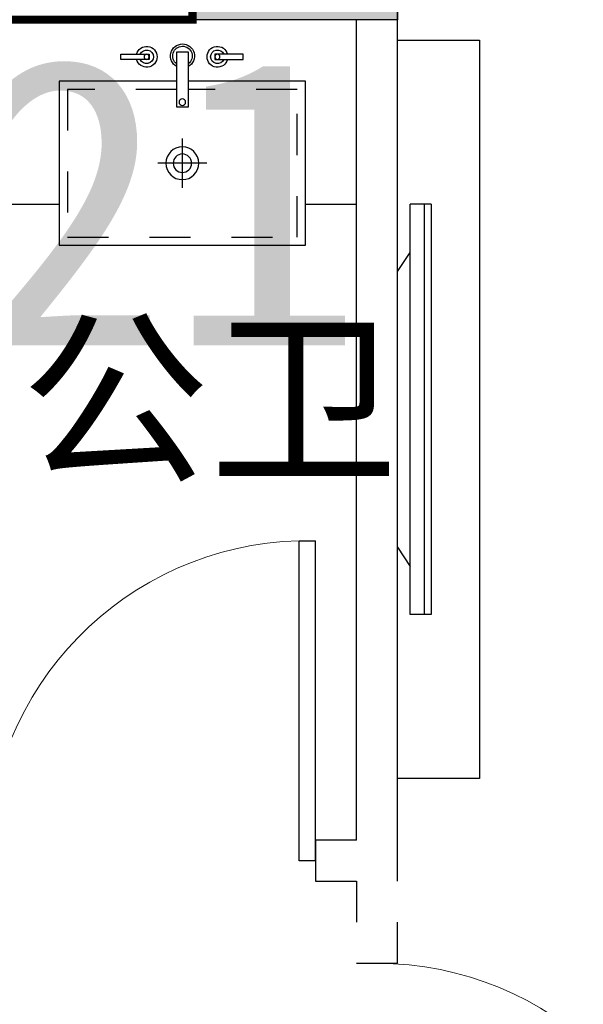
# Model space of a CAD drawing. Header units: millimetres. Extents: x 296296 to 297283, y 219875 to 220035.
# Tile 233 of 256: x 297182.05 to 297183.42, y 220012.39 to 220014.79. Entities that reach past the tile are written whole.
import ezdxf

# ---------------------------------------------------------------- set-up
doc = ezdxf.new("R2010")
doc.units = ezdxf.units.MM
for name, pattern in [('185洋房-中间套（报建版）-旧规$0$DASH', [0.35, 0.25, -0.1]), ('185洋房-中间套（报建版）-旧规$0$洋房户型$0$DASH', [0.35, 0.25, -0.1]), ('CONTINOUS', [0])]:
    doc.linetypes.add(name, pattern=pattern)
doc.layers.add('面校面积', color=1, linetype='CONTINOUS', lineweight=0)
doc.layers.add('面积-基底-基底-1', color=11, linetype='Continuous', lineweight=0)
doc.styles.add('dw', font='simhei.ttf')
doc.styles.get("Standard").update_dxf_attribs({"font": 'arial.ttf'})

# ---------------------------------------------------------------- blocks, each defined once
blk = doc.blocks.new('wy53eu64i765i57i78i')
blk.add_hatch(color=253).paths.add_polyline_path([(976974.9, 192158.4), (976974.9, 191458.4), (976474.9, 191458.4), (976474.9, 191658.4), (976774.9, 191658.4), (976774.9, 192358.4), (977374.9, 192358.4), (977374.9, 192158.4)])
at = {"color": 253}
blk.add_lwpolyline([(976974.9, 192158.4), (976974.9, 191458.4), (976474.9, 191458.4), (976474.9, 191658.4), (976774.9, 191658.4), (976774.9, 192358.4), (977374.9, 192358.4), (977374.9, 192158.4), (976974.9, 192158.4)], close=True, dxfattribs=at)
blk = doc.blocks.new('4uyh5uj6kj67j75rykjtuk7tsik76ykj')
at = {"color": 253}
blk.add_text('公卫', height=337.59, dxfattribs=at).set_placement((833256, 432366.1))
blk = doc.blocks.new('*U1178')
at = {"color": 253}
for p, q in [((424.5, -409.9), (424.5, -289.9)), ((364.5, -349.9), (484.5, -349.9))]:
    blk.add_line(p, q, dxfattribs=at)
for points in [[(124.5, -450), (0, -450), (0, 0), (850, 0), (850, -450), (724.5, -450)], [(438, -149.9), (724.5, -149.9), (724.5, -549.9), (124.5, -549.9), (124.5, -149.9), (410.1, -149.9)]]:
    blk.add_lwpolyline(points, dxfattribs=at)
for points in [[(276.2, -84.4), (345.1, -84.4), (345.1, -96.7), (276.2, -96.7)], [(438, -213.3), (438, -78.4), (410.1, -78.4), (410.1, -213.3)], [(574.4, -84.4), (505.4, -84.4), (505.4, -96.7), (574.4, -96.7)]]:
    blk.add_lwpolyline(points, close=True, dxfattribs=at)
at = {"color": 253, "linetype": '185洋房-中间套（报建版）-旧规$0$洋房户型$0$DASH', "ltscale": 0.2}
blk.add_lwpolyline([(438, -169.9), (704.5, -169.9), (704.5, -529.9), (144.5, -529.9), (144.5, -169.9), (410.1, -169.9)], dxfattribs=at)
at = {"color": 253}
for centre, radius in [((339, -90.5), 6.17), ((511.6, -90.5), 6.17), ((424.6, -201.3), 7.98), ((424.5, -349.9), 40), ((424.5, -349.9), 22.5)]:
    blk.add_circle(centre, radius, dxfattribs=at)
for centre, radius, start, end in [((339, -90.5), 25.4, 194.0486, 165.9514), ((424.3, -88.5), 29.3, 297.9804, 241.0365), ((424.3, -88.5), 23.8, 305.279, 233.4071), ((511.6, -90.5), 25.4, 14.0486, 345.9514), ((339, -90.5), 16.6, 201.7986, 158.2014), ((511.6, -90.5), 16.6, 21.7986, 338.2014)]:
    blk.add_arc(centre, radius, start, end, dxfattribs=at)
blk = doc.blocks.new('*U1185')
at = {"color": 253}
for p, q in [((81.7, 1227.3), (31.1, 1227.3)), ((31.1, 1110), (31.1, 1227.3)), ((64.7, 1227.3), (64.7, 227.3)), ((81.7, 1227.3), (81.7, 227.3)), ((0, 1063.1), (31.1, 1110)), ((31.1, 344.6), (31.1, 1110)), ((0, 391.5), (0, 1063.1)), ((0, 391.5), (31.1, 344.6)), ((31.1, 227.3), (31.1, 344.6)), ((81.7, 227.3), (31.1, 227.3))]:
    blk.add_line(p, q, dxfattribs=at)
blk.add_lwpolyline([(200, -172.7), (0, -172.7), (0, 1627.3), (200, 1627.3)], close=True, dxfattribs=at)
blk = doc.blocks.new('185洋房-中间套（报建版）-旧规$0$洋房户型$0$$DorLib2D$00000001')
at = {"color": 253}
for p, q in [((0.45, 0.975), (0.5, 0.975)), ((0.45, 0), (0.45, 0.975)), ((0.5, 0), (0.5, 0.975)), ((0.5, 0), (0.45, 0))]:
    blk.add_line(p, q, dxfattribs=at)
at = {"color": 253, "lineweight": 13}
blk.add_arc((0.475, 0), 0.975, 91.4693, 180, dxfattribs=at)
blk = doc.blocks.new('185洋房-中间套（报建版）-旧规')
at = {"color": 253, "linetype": 'Continuous'}
for p, q in [((26500, 11900), (26500, 12500)), ((27000, 9800), (27000, 12000)), ((26900, 11900), (26500, 11900)), ((26900, 9900), (26900, 11900)), ((26900, 9900), (26800, 9900)), ((26800, 9900), (26800, 9800)), ((26800, 9800), (26900, 9800))]:
    blk.add_line(p, q, dxfattribs=at)
at = {"color": 253, "linetype": '185洋房-中间套（报建版）-旧规$0$DASH'}
for p, q in [((26900, 9800), (26900, 9600)), ((27000, 9600), (27000, 9800)), ((26900, 9600), (27000, 9600))]:
    blk.add_line(p, q, dxfattribs=at)
at = {"color": 253}
blk.add_lwpolyline([(26900, 11900), (25200, 11900)], dxfattribs=at)
at = {"color": 253, "extrusion": (0, 0, -1), "zscale": -1}
blk.add_blockref('*U1178', (-26900, 11900), dxfattribs=at)
at = {"color": 253}
blk.add_blockref('*U1185', (27000, 10222.7), dxfattribs=at)
at = {"color": 253, "xscale": -800, "yscale": -800, "zscale": 100}
for p, rotation in [((26400, 9850), 179.9999999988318), ((26950, 9200), 90)]:
    blk.add_blockref('185洋房-中间套（报建版）-旧规$0$洋房户型$0$$DorLib2D$00000001', p, dxfattribs=dict(at, rotation=rotation))

msp = doc.modelspace()

# ---------------------------------------------------------------- block references
at = {"xscale": 0.001, "yscale": 0.001, "zscale": 0.001}
for name, p in [('4uyh5uj6kj67j75rykjtuk7tsik76ykj', (296348.7972, 219581.3273)), ('wy53eu64i765i57i78i', (296205.9972, 219823.3273))]:
    msp.add_blockref(name, p, dxfattribs=at)

# ---------------------------------------------------------------- next in the draw order: block references
msp.add_blockref('185洋房-中间套（报建版）-旧规', (297155.972, 220002.8858), dxfattribs=at)

# ---------------------------------------------------------------- next in the draw order: linework, layer by layer
at = {"layer": '面积-基底-基底-1', "color": 5, "const_width": 0.02}
msp.add_lwpolyline([(297181.421, 220014.9858), (297182.472, 220014.9858), (297182.472, 220014.7858), (297181.421, 220014.7858)], close=True, dxfattribs=at)

# ---------------------------------------------------------------- next in the draw order: texts
at = {"layer": '面校面积', "color": 5, "style": 'dw'}
msp.add_text('0.21', height=0.7, dxfattribs=at).set_placement((297180.9849, 220013.9922))

doc.saveas('drawing.dxf')
